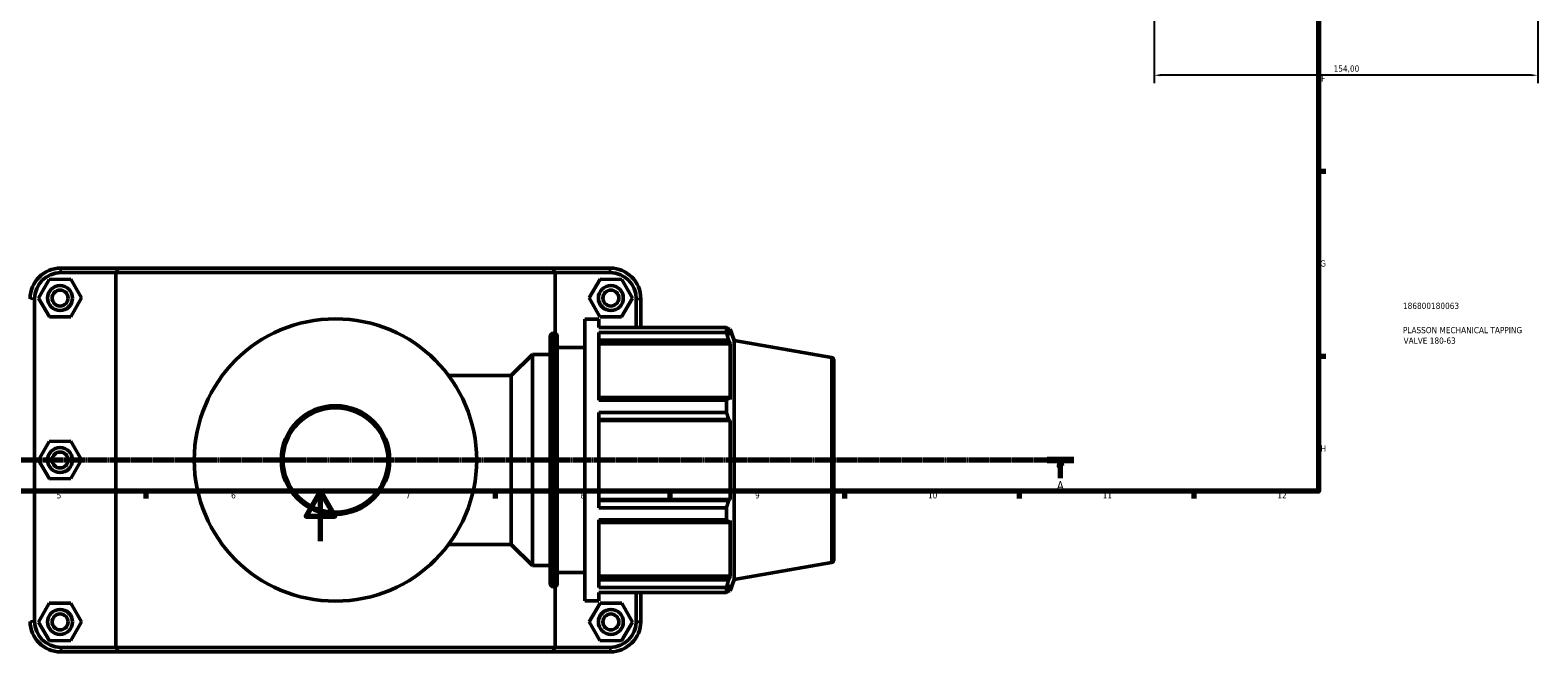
# Model space of a CAD drawing. Header units: millimetres. Extents: x 0 to 1075, y -44 to 1487.
# Tile 3 of 8: x 304 to 909, y -44 to 205. Entities that reach past the tile are written whole.
import ezdxf

# ---------------------------------------------------------------- set-up
doc = ezdxf.new("R2010")
doc.units = ezdxf.units.MM
doc.linetypes.add('CHAIN', pattern=[0.7087, 0.4724, -0.0591, 0.1181, -0.0591])
for name, color, linetype, lineweight in [('Border (ISO)', 7, 'Continuous', 70), ('Dimension (ISO)', 7, 'Continuous', 25), ('Section Line (ISO)', 7, 'CHAIN', 70), ('Title (ISO)', 7, 'Continuous', 50), ('Visible (ISO)', 7, 'Continuous', 50), ('Visible Narrow (ISO)', 7, 'Continuous', 35)]:
    doc.layers.add(name, color=color, linetype=linetype, lineweight=lineweight)
doc.styles.add('Label Text (ISO)', font='tahoma.ttf')
doc.styles.add('Note Text (ISO)', font='tahoma.ttf')
doc.dimstyles.new('Default (ISO)', dxfattribs={"dimtxt": 2.5, "dimasz": 2.5, "dimexe": 3.175, "dimexo": 0, "dimgap": 0.762, "dimtad": 1, "dimrnd": 1e-08, "dimzin": 0, "dimtxsty": 'Note Text (ISO)', "dimcen": 0.09, "dimdle": 10, "dimclrd": 256, "dimclre": 256, "dimclrt": 232, "dimazin": 0, "dimtfac": 1.40208, "dimtmove": 0, "dimatfit": 3, "dimfxl": 1, "dimtolj": 1, "dimtzin": 0, "dimlwd": -1, "dimlwe": -1, "dimarcsym": 0})

# ---------------------------------------------------------------- blocks, each defined once
blk = doc.blocks.new('Borders Default Border')
at = {"layer": 'Border (ISO)'}
for p, q in [((821, 148.5), (823.9, 148.5)), ((821, 74.25), (823.9, 74.25)), ((350.42, 20), (350.42, 17.1)), ((490.58, 20), (490.58, 17.1)), ((560.67, 20), (560.67, 17.1)), ((630.75, 20), (630.75, 17.1)), ((700.83, 20), (700.83, 17.1)), ((770.92, 20), (770.92, 17.1))]:
    blk.add_line(p, q, dxfattribs=at)
at = {"layer": 'Border (ISO)', "flags": 128}
for points in [[(20, 20), (20, 574), (821, 574), (821, 20), (20, 20)], [(420.5, 0), (420.5, 20), (414.73, 10), (426.27, 10), (420.5, 20)]]:
    blk.add_lwpolyline(points, dxfattribs=at)
at = {"layer": 'Border (ISO)', "color": 232, "true_color": 0xca0064, "char_height": 2.5, "attachment_point": 7, "style": 'Note Text (ISO)'}
for s, insert in [('F', (822, 184.38)), ('G', (821.61, 110.08)), ('H', (821.74, 35.88)), ('5', (314.64, 17.05)), ('6', (384.66, 17.05)), ('7', (454.77, 17.1)), ('8', (524.81, 17.04)), ('9', (594.88, 17.05)), ('10', (664.29, 17.05)), ('11', (734.37, 17.1)), ('12', (804.46, 17.1))]:
    blk.add_mtext(s, dxfattribs=dict(at, insert=insert))
blk = doc.blocks.new('Title Blocks ISO')
at = {"layer": 'Title (ISO)', "color": 232, "true_color": 0xca0064, "style": 'Note Text (ISO)'}
for tag, p in [('PART_NUMBER_001', (33.84, 73.13)), ('DESCRIPTION_001', (33.84, 63.4)), ('DESCRIPTION_002', (34.09, 59.17))]:
    blk.add_attdef(tag, p, '', height=2.5, dxfattribs=at)
blk = doc.blocks.new('2dTransSection0')
at = {"layer": 'Section Line (ISO)', "linetype": 'CHAIN'}
blk.add_line((39.45, 32.56), (722.85, 32.56), dxfattribs=at)
at = {"layer": 'Section Line (ISO)', "linetype": 'Continuous', "lineweight": 140}
blk.add_line((712.05, 32.56), (722.85, 32.56), dxfattribs=at)
at = {"layer": 'Section Line (ISO)', "linetype": 'Continuous'}
for p, q in [((717.45, 32.56), (716.95, 30.06)), ((717.45, 30.06), (717.45, 32.56)), ((717.95, 30.06), (717.45, 32.56)), ((716.95, 30.06), (717.95, 30.06)), ((717.45, 25.2), (717.45, 30.06))]:
    blk.add_line(p, q, dxfattribs=at)
at = {"layer": 'Section Line (ISO)', "linetype": 'Continuous', "flags": 128}
blk.add_lwpolyline([(717.95, 30.06), (717.45, 32.56), (716.95, 30.06), (717.95, 30.06)], dxfattribs=at)
at = {"layer": 'Section Line (ISO)'}
blk.add_solid([(717.95, 30.06), (717.45, 32.56), (716.95, 30.06), (717.95, 30.06)], dxfattribs=at)
at = {"layer": 'Section Line (ISO)', "insert": (715.96, 20.56), "char_height": 3.5, "attachment_point": 7, "style": 'Label Text (ISO)'}
blk.add_mtext('A', dxfattribs=at)
blk = doc.blocks.new('*D14')
at = {"layer": 'Defpoints', "color": 0, "transparency": 16777216}
for p in [(754.96, 312.78), (908.96, 312.78), (754.96, 186.93)]:
    blk.add_point(p, dxfattribs=at)
at = {"layer": 'Dimension (ISO)', "transparency": 16777216}
for p, q in [((754.96, 312.78), (754.96, 183.76)), ((908.96, 312.78), (908.96, 183.76)), ((906.46, 186.93), (757.46, 186.93))]:
    blk.add_line(p, q, dxfattribs=at)
for points in [[(757.46, 187.35), (757.46, 186.52), (754.96, 186.93)], [(906.46, 187.35), (906.46, 186.52), (908.96, 186.93)]]:
    blk.add_solid(points, dxfattribs=at)
at = {"layer": 'Dimension (ISO)', "color": 232, "true_color": 0xca0064, "transparency": 16777216, "insert": (827.01, 190.87), "char_height": 2.5, "attachment_point": 1, "style": 'Note Text (ISO)'}
blk.add_mtext('\\A1;154,00', dxfattribs=at)

msp = doc.modelspace()

# ---------------------------------------------------------------- linework, layer by layer
at = {"layer": 'Visible (ISO)'}
for p, q in [((339.459, 109.51), (316.281, 109.51)), ((339.459, 109.51), (513.604, 109.51)), ((536.781, 109.51), (513.604, 109.51)), ((311.661, 104.987), (307.371, 97.464)), ((320.321, 105.033), (311.661, 104.987)), ((316.281, 107.71), (338.35, 107.71)), ((324.691, 97.557), (320.321, 105.033)), ((514.713, 107.71), (338.35, 107.71)), ((338.35, 107.71), (338.35, -42.69)), ((514.713, 107.71), (536.781, 107.71)), ((514.713, 83.28), (514.713, 107.71)), ((528.371, 97.557), (532.741, 105.033)), ((532.741, 105.033), (541.401, 104.987)), ((541.401, 104.987), (545.691, 97.464)), ((305.831, -32.24), (305.831, 97.26)), ((307.371, 97.464), (311.741, 89.987)), ((320.401, 90.034), (324.691, 97.557)), ((532.661, 90.034), (528.371, 97.557)), ((545.691, 97.464), (541.321, 89.987)), ((547.231, 97.26), (547.231, 85.673)), ((549.031, 85.673), (549.031, 97.26)), ((311.741, 89.987), (320.401, 90.034)), ((526.531, -23.99), (526.531, 89.01)), ((526.531, 89.01), (532.181, 89.01)), ((532.181, 85.673), (532.181, 89.01)), ((532.181, 85.673), (583.439, 85.673)), ((541.321, 89.987), (532.661, 90.034)), ((583.439, 83.63), (583.439, 85.673)), ((583.797, 85.055), (584.878, 85.055)), ((584.878, 82.623), (584.878, 85.055)), ((586.531, 80.513), (584.878, 85.055)), ((512.674, -17.08), (512.674, 82.1)), ((513.934, 83.36), (514.271, 83.36)), ((515.531, 82.1), (515.531, -17.08)), ((532.181, 56.574), (532.181, 83.63)), ((583.439, 83.63), (532.181, 83.63)), ((532.181, 80.622), (584.261, 80.622)), ((532.181, 79.118), (584.878, 79.118)), ((584.878, 82.623), (584.261, 84.24)), ((584.261, 80.622), (584.878, 79.118)), ((584.878, 56.773), (584.878, 79.118)), ((586.531, -15.493), (586.531, 80.513)), ((625.49, 73.644), (586.531, 80.513)), ((497.056, 66.41), (505.531, 74.885)), ((505.531, -9.865), (505.531, 74.885)), ((505.531, 74.885), (512.674, 74.885)), ((515.531, 77.71), (526.531, 77.71)), ((626.531, 72.403), (626.531, -7.382)), ((471.926, 66.41), (497.056, 66.41)), ((497.056, -1.39), (497.056, 66.41)), ((584.261, 57.556), (532.181, 57.556)), ((532.181, 56.574), (583.439, 56.574)), ((583.439, 51.642), (583.439, 56.574)), ((584.878, 56.773), (584.261, 57.556)), ((532.181, 13.379), (532.181, 51.642)), ((583.439, 51.642), (532.181, 51.642)), ((532.181, 48.821), (584.261, 48.821)), ((584.261, 48.821), (584.878, 48.311)), ((532.181, 48.311), (584.878, 48.311)), ((584.878, 16.71), (584.878, 48.311)), ((311.661, 39.987), (307.371, 32.464)), ((320.321, 40.033), (311.661, 39.987)), ((324.691, 32.557), (320.321, 40.033)), ((307.371, 32.464), (311.741, 24.987)), ((320.401, 25.034), (324.691, 32.557)), ((311.741, 24.987), (320.401, 25.034)), ((532.181, 16.71), (584.878, 16.71)), ((584.261, 16.2), (532.181, 16.2)), ((532.181, 13.379), (583.439, 13.379)), ((583.439, 8.447), (583.439, 13.379)), ((584.878, 16.71), (584.261, 16.2)), ((532.181, -18.609), (532.181, 8.447)), ((583.439, 8.447), (532.181, 8.447)), ((532.181, 7.465), (584.261, 7.465)), ((584.261, 7.465), (584.878, 8.248)), ((584.878, -14.098), (584.878, 8.248)), ((471.926, -1.39), (497.056, -1.39)), ((497.056, -1.39), (505.531, -9.865)), ((505.531, -9.865), (512.674, -9.865)), ((625.49, -8.623), (586.531, -15.493)), ((515.531, -12.69), (526.531, -12.69)), ((532.181, -14.098), (584.878, -14.098)), ((584.261, -15.601), (532.181, -15.601)), ((584.878, -14.098), (584.261, -15.601)), ((584.261, -19.219), (584.878, -17.603)), ((586.531, -15.493), (584.878, -20.035)), ((584.878, -20.035), (584.878, -17.603)), ((513.934, -18.34), (514.271, -18.34)), ((514.713, -42.69), (514.713, -18.26)), ((526.531, -23.99), (532.181, -23.99)), ((532.181, -18.609), (583.439, -18.609)), ((532.181, -23.99), (532.181, -20.652)), ((583.439, -20.652), (532.181, -20.652)), ((547.231, -20.652), (547.231, -32.24)), ((549.031, -32.24), (549.031, -20.652)), ((583.439, -20.652), (583.439, -18.609)), ((583.797, -20.035), (584.878, -20.035)), ((311.661, -25.013), (307.371, -32.536)), ((320.321, -24.967), (311.661, -25.013)), ((324.691, -32.443), (320.321, -24.967)), ((528.371, -32.443), (532.741, -24.967)), ((532.741, -24.967), (541.401, -25.013)), ((541.401, -25.013), (545.691, -32.536)), ((307.371, -32.536), (311.741, -40.013)), ((320.401, -39.966), (324.691, -32.443)), ((532.661, -39.966), (528.371, -32.443)), ((545.691, -32.536), (541.321, -40.013)), ((311.741, -40.013), (320.401, -39.966)), ((541.321, -40.013), (532.661, -39.966)), ((338.35, -42.69), (316.281, -42.69)), ((316.281, -44.49), (339.459, -44.49)), ((338.35, -42.69), (514.713, -42.69)), ((513.604, -44.49), (339.459, -44.49)), ((513.604, -44.49), (536.781, -44.49)), ((536.781, -42.69), (514.713, -42.69))]:
    msp.add_line(p, q, dxfattribs=at)
for centre, radius in [((316.031, 97.51), 5), ((316.031, 97.51), 3.2), ((537.031, 97.51), 5), ((537.031, 97.51), 3.2), ((426.531, 32.51), 56.656), ((426.531, 32.51), 21.799), ((316.031, 32.51), 5), ((316.031, 32.51), 3.2), ((316.031, -32.49), 5), ((316.031, -32.49), 3.2), ((537.031, -32.49), 5), ((537.031, -32.49), 3.2)]:
    msp.add_circle(centre, radius, dxfattribs=at)
for centre, radius, start, end in [((316.281, 97.26), 12.25, 90, 180), ((536.781, 97.26), 12.25, 0, 90), ((316.281, 97.26), 10.45, 90, 180), ((536.781, 97.26), 10.45, 0, 90), ((513.934, 82.1), 1.26, 90, 180), ((514.271, 82.1), 1.26, 0, 90), ((625.271, 72.403), 1.26, 0, 80), ((625.271, -7.382), 1.26, 280, 0), ((513.934, -17.08), 1.26, 180, 270), ((514.271, -17.08), 1.26, 270, 0), ((316.281, -32.24), 12.25, 180, 270), ((316.281, -32.24), 10.45, 180, 270), ((536.781, -32.24), 12.25, 270, 0), ((536.781, -32.24), 10.45, 270, 0)]:
    msp.add_arc(centre, radius, start, end, dxfattribs=at)
for points in [[(339.459, 109.51), (339.087, 108.911), (338.717, 108.311), (338.35, 107.71)], [(513.604, 109.51), (513.975, 108.911), (514.345, 108.311), (514.713, 107.71)], [(339.459, -44.49), (339.087, -43.89), (338.717, -43.29), (338.35, -42.69)], [(513.604, -44.49), (513.975, -43.89), (514.345, -43.29), (514.713, -42.69)]]:
    msp.add_open_spline(points, degree=3, dxfattribs=at)
for points, weights in [([(583.439, 85.673), (583.866, 84.942), (584.261, 84.24)], [1, 1.00175658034, 1.00269704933]), ([(584.261, 80.622), (583.866, 82.095), (583.439, 83.63)], [1.00269704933, 1.00175658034, 1]), ([(583.439, 56.574), (583.866, 57.075), (584.261, 57.556)], [1, 1.00175658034, 1.00269704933]), ([(584.261, 48.821), (583.866, 50.202), (583.439, 51.642)], [1.00269704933, 1.00175658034, 1]), ([(583.439, 13.379), (583.866, 14.818), (584.261, 16.2)], [1, 1.00175658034, 1.00269704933]), ([(584.261, 7.465), (583.866, 7.946), (583.439, 8.447)], [1.00269704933, 1.00175658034, 1]), ([(583.439, -18.609), (583.866, -17.074), (584.261, -15.601)], [1, 1.00175658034, 1.00269704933]), ([(584.261, -19.219), (583.866, -19.921), (583.439, -20.652)], [1.00269704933, 1.00175658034, 1])]:
    msp.add_rational_spline(points, weights, degree=2, dxfattribs=at)
at = {"layer": 'Visible Narrow (ISO)'}
for p, q in [((316.281, 107.8), (316.281, 109.42)), ((536.781, 107.8), (536.781, 109.42)), ((305.741, 97.26), (304.121, 97.26)), ((547.321, 97.26), (548.941, 97.26)), ((513.934, 82.734), (513.934, -17.714)), ((514.271, -17.714), (514.271, 82.734)), ((625.49, -8.117), (625.49, 73.137)), ((305.741, -32.24), (304.121, -32.24)), ((547.321, -32.24), (548.941, -32.24)), ((316.281, -42.78), (316.281, -44.4)), ((536.781, -42.78), (536.781, -44.4))]:
    msp.add_line(p, q, dxfattribs=at)
msp.add_circle((426.531, 32.51), 20.799, dxfattribs=at)

# ---------------------------------------------------------------- block references
msp.add_blockref('Borders Default Border', (0, 0))
msp.add_blockref('Title Blocks ISO', (821, 20)).add_auto_attribs({'PART_NUMBER_001': '186800180063', 'DESCRIPTION_001': 'PLASSON MECHANICAL TAPPING', 'DESCRIPTION_002': 'VALVE 180-63'})
at = {"layer": 'Section Line (ISO)'}
msp.add_blockref('2dTransSection0', (0, 0), dxfattribs=at)

# ---------------------------------------------------------------- dimensions: what is measured, and where the dimension line sits
at = {"layer": 'Dimension (ISO)'}
dim = msp.add_linear_dim(base=(754.964, 186.932), p1=(908.964, 312.777), p2=(754.964, 312.777), dimstyle='Default (ISO)', override={"dimdec": 2, "dimtp": 0, "dimtm": 0, "dimtdec": 2, "dimtofl": 0, "dimatfit": 1}, dxfattribs=at)
dim.commit()
dim.dimension.update_dxf_attribs({"geometry": '*D14', "text_midpoint": (831.964, 186.932), "dimtype": 160})

doc.saveas('drawing.dxf')
